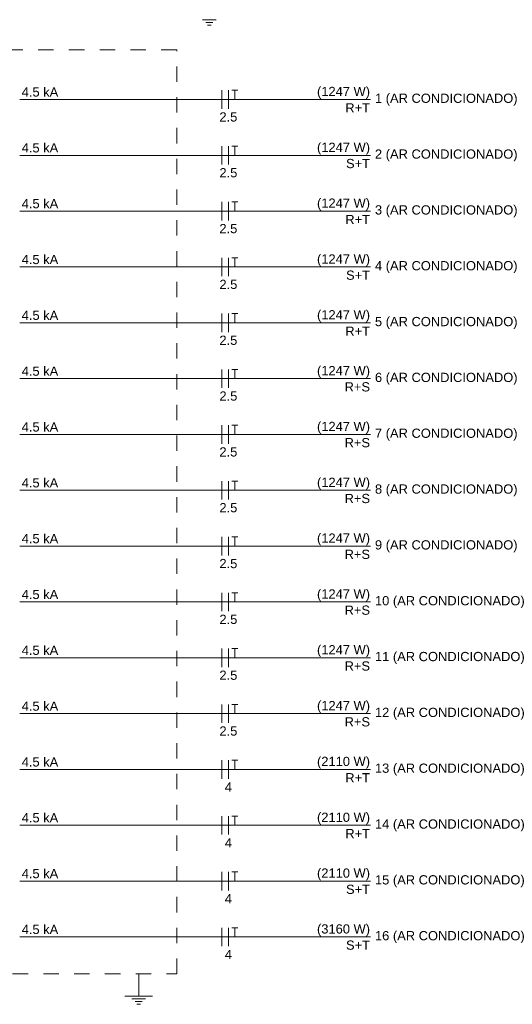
# Model space of a CAD drawing. Header units: feet. Extents: x -18 to 1038, y -110 to 48.
# Tile 75 of 199: x 74.74 to 78.74, y -37.21 to -29.21. Entities that reach past the tile are written whole.
import ezdxf

# ---------------------------------------------------------------- set-up
doc = ezdxf.new("R2010")
doc.units = ezdxf.units.FT
doc.header["$MEASUREMENT"] = 0
doc.linetypes.add('JIS_02_1.2', pattern=[0.25, 0.125, -0.125])
for name, color, linetype, lineweight in [('DI-Fios', 3, 'Continuous', 5), ('DI-Linhas do diagrama', 9, 'Continuous', 5), ('DI-Pontilhado', 7, 'JIS_02_1.2', 5), ('DI-Textos do diagrama', 7, 'Continuous', 5)]:
    doc.layers.add(name, color=color, linetype=linetype, lineweight=lineweight)
doc.styles.add('Arial', font='arial.ttf')

msp = doc.modelspace()

# ---------------------------------------------------------------- linework, layer by layer
at = {"layer": 'DI-Fios'}
for p, q in [((76.3797, -29.9323), (76.3797, -29.7823)), ((76.4322, -29.9323), (76.4322, -29.7823)), ((76.4607, -29.7823), (76.5087, -29.7823)), ((76.4847, -29.8573), (76.4847, -29.7823)), ((76.3797, -30.3861), (76.3797, -30.2361)), ((76.4322, -30.3861), (76.4322, -30.2361)), ((76.4607, -30.2361), (76.5087, -30.2361)), ((76.4847, -30.3111), (76.4847, -30.2361)), ((76.3797, -30.8398), (76.3797, -30.6899)), ((76.4322, -30.8398), (76.4322, -30.6899)), ((76.4607, -30.6899), (76.5087, -30.6899)), ((76.4847, -30.7648), (76.4847, -30.6899)), ((76.3797, -31.2936), (76.3797, -31.1436)), ((76.4322, -31.2936), (76.4322, -31.1436)), ((76.4607, -31.1436), (76.5087, -31.1436)), ((76.4847, -31.2186), (76.4847, -31.1436)), ((76.3797, -31.7474), (76.3797, -31.5974)), ((76.4322, -31.7474), (76.4322, -31.5974)), ((76.4607, -31.5974), (76.5087, -31.5974)), ((76.4847, -31.6724), (76.4847, -31.5974)), ((76.3797, -32.2011), (76.3797, -32.0511)), ((76.4322, -32.2011), (76.4322, -32.0511)), ((76.4607, -32.0511), (76.5087, -32.0511)), ((76.4847, -32.1261), (76.4847, -32.0511)), ((76.3797, -32.6549), (76.3797, -32.5049)), ((76.4322, -32.6549), (76.4322, -32.5049)), ((76.4607, -32.5049), (76.5087, -32.5049)), ((76.4847, -32.5799), (76.4847, -32.5049)), ((76.3797, -33.1086), (76.3797, -32.9586)), ((76.4322, -33.1086), (76.4322, -32.9586)), ((76.4607, -32.9586), (76.5087, -32.9586)), ((76.4847, -33.0336), (76.4847, -32.9586)), ((76.3797, -33.5624), (76.3797, -33.4124)), ((76.4322, -33.5624), (76.4322, -33.4124)), ((76.4607, -33.4124), (76.5087, -33.4124)), ((76.4847, -33.4874), (76.4847, -33.4124)), ((76.3797, -34.0161), (76.3797, -33.8661)), ((76.4322, -34.0161), (76.4322, -33.8661)), ((76.4607, -33.8661), (76.5087, -33.8661)), ((76.4847, -33.9411), (76.4847, -33.8661)), ((76.3797, -34.4699), (76.3797, -34.3199)), ((76.4322, -34.4699), (76.4322, -34.3199)), ((76.4607, -34.3199), (76.5087, -34.3199)), ((76.4847, -34.3949), (76.4847, -34.3199)), ((76.3797, -34.9236), (76.3797, -34.7736)), ((76.4322, -34.9236), (76.4322, -34.7736)), ((76.4607, -34.7736), (76.5087, -34.7736)), ((76.4847, -34.8486), (76.4847, -34.7736)), ((76.3797, -35.3774), (76.3797, -35.2274)), ((76.4322, -35.3774), (76.4322, -35.2274)), ((76.4607, -35.2274), (76.5087, -35.2274)), ((76.4847, -35.3024), (76.4847, -35.2274)), ((76.3797, -35.8311), (76.3797, -35.6811)), ((76.4322, -35.8311), (76.4322, -35.6811)), ((76.4607, -35.6811), (76.5087, -35.6811)), ((76.4847, -35.7561), (76.4847, -35.6811)), ((76.3797, -36.2849), (76.3797, -36.1349)), ((76.4322, -36.2849), (76.4322, -36.1349)), ((76.4607, -36.1349), (76.5087, -36.1349)), ((76.4847, -36.2099), (76.4847, -36.1349)), ((76.3797, -36.7386), (76.3797, -36.5886)), ((76.4322, -36.7386), (76.4322, -36.5886)), ((76.4607, -36.5886), (76.5087, -36.5886)), ((76.4847, -36.6636), (76.4847, -36.5886))]:
    msp.add_line(p, q, dxfattribs=at)
at = {"layer": 'DI-Linhas do diagrama'}
for p, q in [((74.7372, -29.8573), (77.5879, -29.8573)), ((74.7372, -30.3111), (77.5879, -30.3111)), ((74.7372, -30.7648), (77.5879, -30.7648)), ((74.7372, -31.2186), (77.5879, -31.2186)), ((74.7372, -31.6724), (77.5879, -31.6724)), ((74.7372, -32.1261), (77.5879, -32.1261)), ((74.7372, -32.5799), (77.5879, -32.5799)), ((74.7372, -33.0336), (77.5879, -33.0336)), ((74.7372, -33.4874), (77.5879, -33.4874)), ((74.7372, -33.9411), (77.5879, -33.9411)), ((74.7372, -34.3949), (77.5879, -34.3949)), ((74.7372, -34.8486), (77.5879, -34.8486)), ((74.7372, -35.3024), (77.5879, -35.3024)), ((74.7372, -35.7561), (77.5879, -35.7561)), ((74.7372, -36.2099), (77.5879, -36.2099)), ((74.7372, -36.6636), (77.5879, -36.6636))]:
    msp.add_line(p, q, dxfattribs=at)
at = {"layer": 'DI-Pontilhado'}
for p, q in [((76.0122, -29.4523), (72.9297, -29.4523)), ((76.0122, -36.9636), (76.0122, -29.4523)), ((72.9297, -36.9636), (76.0122, -36.9636))]:
    msp.add_line(p, q, dxfattribs=at)
at = {"layer": 'DI-Textos do diagrama'}
for p, q in [((76.2214, -29.2086), (76.3339, -29.2086)), ((76.2496, -29.2311), (76.3058, -29.2311)), ((76.2636, -29.2536), (76.2917, -29.2536)), ((75.7039, -36.9636), (75.7039, -37.1436)), ((75.5914, -37.1436), (75.8164, -37.1436)), ((75.6477, -37.1661), (75.7602, -37.1661)), ((75.6758, -37.1886), (75.7321, -37.1886)), ((75.6899, -37.2111), (75.718, -37.2111))]:
    msp.add_line(p, q, dxfattribs=at)

# ---------------------------------------------------------------- texts
at = {"layer": 'DI-Textos do diagrama', "char_height": 0.075, "line_spacing_factor": 0.6, "style": 'Arial'}
for s, insert, width, attachment_point in [('4.5 kA', (74.7534, -29.8348), 0.594055, 7), ('(1247 W)', (77.5829, -29.8521), 0.861471, 9), ('1 (AR CONDICIONADO)', (77.6229, -29.9071), 2.317111, 7), ('R+T', (77.5829, -29.9623), 0.401753, 9), ('2.5', (76.4322, -30.0373), 0.291197, 8), ('4.5 kA', (74.7534, -30.2886), 0.594055, 7), ('(1247 W)', (77.5829, -30.3058), 0.861471, 9), ('S+T', (77.5829, -30.4161), 0.390206, 9), ('2 (AR CONDICIONADO)', (77.6229, -30.3608), 2.317111, 7), ('2.5', (76.4322, -30.4911), 0.291197, 8), ('4.5 kA', (74.7534, -30.7423), 0.594055, 7), ('(1247 W)', (77.5829, -30.7596), 0.861471, 9), ('3 (AR CONDICIONADO)', (77.6229, -30.8146), 2.317111, 7), ('R+T', (77.5829, -30.8698), 0.401753, 9), ('2.5', (76.4322, -30.9448), 0.291197, 8), ('4.5 kA', (74.7534, -31.1961), 0.594055, 7), ('(1247 W)', (77.5829, -31.2133), 0.861471, 9), ('4 (AR CONDICIONADO)', (77.6229, -31.2683), 2.317111, 7), ('S+T', (77.5829, -31.3236), 0.390206, 9), ('2.5', (76.4322, -31.3986), 0.291197, 8), ('4.5 kA', (74.7534, -31.6499), 0.594055, 7), ('(1247 W)', (77.5829, -31.6671), 0.861471, 9), ('R+T', (77.5829, -31.7774), 0.401753, 9), ('5 (AR CONDICIONADO)', (77.6229, -31.7221), 2.317111, 7), ('2.5', (76.4322, -31.8524), 0.291197, 8), ('4.5 kA', (74.7534, -32.1036), 0.594055, 7), ('(1247 W)', (77.5829, -32.1209), 0.861471, 9), ('6 (AR CONDICIONADO)', (77.6229, -32.1759), 2.317111, 7), ('R+S', (77.5829, -32.2311), 0.413529, 9), ('2.5', (76.4322, -32.3061), 0.291197, 8), ('4.5 kA', (74.7534, -32.5574), 0.594055, 7), ('(1247 W)', (77.5829, -32.5746), 0.861471, 9), ('7 (AR CONDICIONADO)', (77.6229, -32.6296), 2.317111, 7), ('R+S', (77.5829, -32.6849), 0.413529, 9), ('2.5', (76.4322, -32.7599), 0.291197, 8), ('4.5 kA', (74.7534, -33.0111), 0.594055, 7), ('(1247 W)', (77.5829, -33.0284), 0.861471, 9), ('R+S', (77.5829, -33.1386), 0.413529, 9), ('8 (AR CONDICIONADO)', (77.6229, -33.0834), 2.317111, 7), ('2.5', (76.4322, -33.2136), 0.291197, 8), ('4.5 kA', (74.7534, -33.4649), 0.594055, 7), ('(1247 W)', (77.5829, -33.4821), 0.861471, 9), ('9 (AR CONDICIONADO)', (77.6229, -33.5371), 2.317111, 7), ('R+S', (77.5829, -33.5924), 0.413529, 9), ('2.5', (76.4322, -33.6674), 0.291197, 8), ('4.5 kA', (74.7534, -33.9186), 0.594055, 7), ('(1247 W)', (77.5829, -33.9359), 0.861471, 9), ('10 (AR CONDICIONADO)', (77.6229, -33.9909), 2.433613, 7), ('R+S', (77.5829, -34.0461), 0.413529, 9), ('2.5', (76.4322, -34.1211), 0.291197, 8), ('4.5 kA', (74.7534, -34.3724), 0.594055, 7), ('(1247 W)', (77.5829, -34.3896), 0.861471, 9), ('R+S', (77.5829, -34.4999), 0.413529, 9), ('11 (AR CONDICIONADO)', (77.6229, -34.4446), 2.433613, 7), ('2.5', (76.4322, -34.5749), 0.291197, 8), ('4.5 kA', (74.7534, -34.8261), 0.594055, 7), ('(1247 W)', (77.5829, -34.8434), 0.861471, 9), ('12 (AR CONDICIONADO)', (77.6229, -34.8984), 2.433613, 7), ('R+S', (77.5829, -34.9536), 0.413529, 9), ('2.5', (76.4322, -35.0286), 0.291197, 8), ('4.5 kA', (74.7534, -35.2799), 0.594055, 7), ('(2110 W)', (77.5829, -35.2971), 0.861471, 9), ('13 (AR CONDICIONADO)', (77.6229, -35.3521), 2.433613, 7), ('R+T', (77.5829, -35.4074), 0.401753, 9), ('4', (76.4322, -35.4824), 0.116502, 8), ('4.5 kA', (74.7534, -35.7336), 0.594055, 7), ('(2110 W)', (77.5829, -35.7509), 0.861471, 9), ('R+T', (77.5829, -35.8611), 0.401753, 9), ('14 (AR CONDICIONADO)', (77.6229, -35.8059), 2.433613, 7), ('4', (76.4322, -35.9361), 0.116502, 8), ('4.5 kA', (74.7534, -36.1874), 0.594055, 7), ('(2110 W)', (77.5829, -36.2046), 0.861471, 9), ('15 (AR CONDICIONADO)', (77.6229, -36.2596), 2.433613, 7), ('S+T', (77.5829, -36.3149), 0.390206, 9), ('4', (76.4322, -36.3899), 0.116502, 8), ('4.5 kA', (74.7534, -36.6411), 0.594055, 7), ('(3160 W)', (77.5829, -36.6584), 0.861471, 9), ('16 (AR CONDICIONADO)', (77.6229, -36.7134), 2.433613, 7), ('S+T', (77.5829, -36.7686), 0.390206, 9), ('4', (76.4322, -36.8436), 0.116502, 8)]:
    msp.add_mtext(s, dxfattribs=dict(at, insert=insert, width=width, attachment_point=attachment_point))

doc.saveas('drawing.dxf')
